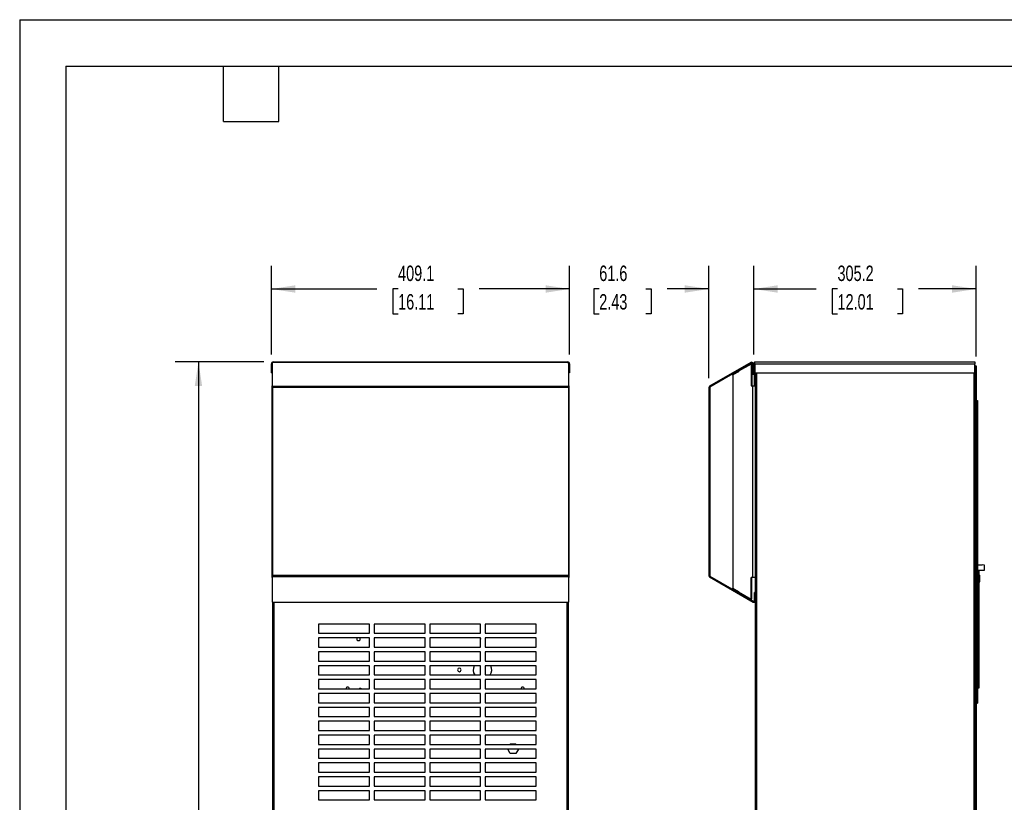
# Model space of a CAD drawing. Header units: millimetres. Extents: x 0 to 2794, y 0 to 2159.
# Tile 2 of 9: x 0 to 1351, y 1086 to 2159. Entities that reach past the tile are written whole.
import ezdxf

# ---------------------------------------------------------------- set-up
doc = ezdxf.new("R2010")
doc.units = ezdxf.units.MM
doc.header["$LTSCALE"] = 10
doc.layers.add('DIMENSIONS', color=140, linetype='Continuous', lineweight=25)
doc.layers.add('TEXT', color=140, linetype='Continuous', lineweight=25)
doc.styles.add('SLDTEXTSTYLE0', font='TXT', dxfattribs={"width": 0.7})
doc.dimstyles.new('SLDDIMSTYLE3', dxfattribs={"dimtxt": 21.580078, "dimasz": 33.02, "dimexe": 0, "dimexo": 0.0625, "dimgap": 5.39502, "dimtad": 0, "dimtih": 1, "dimtoh": 1, "dimdec": 1, "dimrnd": 1e-09, "dimzin": 12, "dimdsep": 46, "dimtxsty": 'SLDTEXTSTYLE0', "dimsah": 1, "dimcen": 0.09, "dimadec": 0, "dimazin": 3, "dimtfac": 1, "dimtdec": 1, "dimtofl": 0, "dimtmove": 0, "dimatfit": 3, "dimfxl": 0, "dimfrac": 2, "dimtolj": 1, "dimtzin": 12, "dimarcsym": 0})
doc.dimstyles.new('SLDDIMSTYLE4', dxfattribs={"dimtxt": 21.580078, "dimasz": 33.02, "dimexe": 0, "dimexo": 0.0625, "dimgap": 5.39502, "dimtad": 0, "dimtih": 1, "dimtoh": 1, "dimdec": 1, "dimrnd": 1e-09, "dimzin": 12, "dimdsep": 46, "dimtxsty": 'SLDTEXTSTYLE0', "dimsah": 1, "dimcen": 0.09, "dimadec": 0, "dimazin": 3, "dimtfac": 1, "dimtdec": 1, "dimtmove": 0, "dimatfit": 0, "dimfxl": 0, "dimfrac": 2, "dimtolj": 1, "dimtzin": 12, "dimarcsym": 0})

# ---------------------------------------------------------------- blocks, each defined once
blk = doc.blocks.new('_D_19')
at = {"layer": 'DIMENSIONS'}
for p, q in [((335.1, 1689.7), (213.5, 1689.7)), ((245.2, 1689.7), (245.2, 1013.4)), ((204.2, 974.2), (196.9, 974.2)), ((196.9, 974.2), (196.9, 939.9)), ((286.3, 974.2), (293.5, 974.2)), ((293.5, 974.2), (293.5, 939.9)), ((196.9, 939.9), (204.2, 939.9)), ((245.2, 338), (245.2, 935.1)), ((293.5, 939.9), (286.3, 939.9)), ((337.1, 338), (213.5, 338))]:
    blk.add_line(p, q, dxfattribs=at)
for points in [[(245.2, 1689.7), (240.2, 1656.7), (250.3, 1656.7)], [(245.2, 338), (250.3, 371), (240.2, 371)]]:
    blk.add_solid(points, dxfattribs=at)
at = {"layer": 'DIMENSIONS', "char_height": 21.17, "attachment_point": 1, "style": 'SLDTEXTSTYLE0'}
for s, insert in [('1351.7', (195.2, 1006.4)), ('53.22', (204.2, 967.2))]:
    blk.add_mtext(s, dxfattribs=dict(at, insert=insert))
blk = doc.blocks.new('_D_20')
at = {"layer": 'DIMENSIONS'}
for p, q in [((345.2, 1699.8), (345.2, 1821.5)), ((754.3, 1699.8), (754.3, 1821.5)), ((345.2, 1789.7), (489.8, 1789.7)), ((519.1, 1789.7), (511.8, 1789.7)), ((511.8, 1789.7), (511.8, 1755.4)), ((601.1, 1789.7), (608.4, 1789.7)), ((608.4, 1789.7), (608.4, 1755.4)), ((754.3, 1789.7), (630.4, 1789.7)), ((511.8, 1755.4), (519.1, 1755.4)), ((608.4, 1755.4), (601.1, 1755.4))]:
    blk.add_line(p, q, dxfattribs=at)
for points in [[(345.2, 1789.7), (378.3, 1784.6), (378.3, 1794.8)], [(754.3, 1789.7), (721.3, 1794.8), (721.3, 1784.6)]]:
    blk.add_solid(points, dxfattribs=at)
at = {"layer": 'DIMENSIONS', "char_height": 21.17, "attachment_point": 1, "style": 'SLDTEXTSTYLE0'}
for s, insert in [('409.1', (519.1, 1821.8)), ('16.11', (519.1, 1782.7))]:
    blk.add_mtext(s, dxfattribs=dict(at, insert=insert))
blk = doc.blocks.new('_D_21')
at = {"layer": 'DIMENSIONS'}
for p, q in [((945.3, 1667.3), (945.3, 1821.5)), ((1006.9, 1699.8), (1006.9, 1821.5)), ((795, 1789.7), (787.7, 1789.7)), ((787.7, 1789.7), (787.7, 1755.4)), ((859.1, 1789.7), (866.3, 1789.7)), ((866.3, 1789.7), (866.3, 1755.4)), ((945.3, 1789.7), (888.3, 1789.7)), ((1006.9, 1789.7), (1070.4, 1789.7)), ((787.7, 1755.4), (795, 1755.4)), ((866.3, 1755.4), (859.1, 1755.4))]:
    blk.add_line(p, q, dxfattribs=at)
for points in [[(945.3, 1789.7), (912.3, 1794.8), (912.3, 1784.6)], [(1006.9, 1789.7), (1039.9, 1784.6), (1039.9, 1794.8)]]:
    blk.add_solid(points, dxfattribs=at)
at = {"layer": 'DIMENSIONS', "char_height": 21.17, "attachment_point": 1, "style": 'SLDTEXTSTYLE0'}
for s, insert in [('61.6', (795, 1821.8)), ('2.43', (795, 1782.7))]:
    blk.add_mtext(s, dxfattribs=dict(at, insert=insert))
blk = doc.blocks.new('_D_22')
at = {"layer": 'DIMENSIONS'}
for p, q in [((1006.9, 1699.8), (1006.9, 1821.5)), ((1312.1, 1696.9), (1312.1, 1821.5)), ((1006.9, 1789.7), (1092.6, 1789.7)), ((1121.8, 1789.7), (1114.6, 1789.7)), ((1114.6, 1789.7), (1114.6, 1755.4)), ((1203.9, 1789.7), (1211.1, 1789.7)), ((1211.1, 1789.7), (1211.1, 1755.4)), ((1312.1, 1789.7), (1233.1, 1789.7)), ((1114.6, 1755.4), (1121.8, 1755.4)), ((1211.1, 1755.4), (1203.9, 1755.4))]:
    blk.add_line(p, q, dxfattribs=at)
for points in [[(1006.9, 1789.7), (1039.9, 1784.6), (1039.9, 1794.8)], [(1312.1, 1789.7), (1279, 1794.8), (1279, 1784.6)]]:
    blk.add_solid(points, dxfattribs=at)
at = {"layer": 'DIMENSIONS', "char_height": 21.17, "attachment_point": 1, "style": 'SLDTEXTSTYLE0'}
for s, insert in [('305.2', (1121.8, 1821.8)), ('12.01', (1121.8, 1782.7))]:
    blk.add_mtext(s, dxfattribs=dict(at, insert=insert))

msp = doc.modelspace()

# ---------------------------------------------------------------- linework, layer by layer
at = {"color": 7, "linetype": 'Continuous'}
for q in [(0.02, 0.03), (2794.02, 2159.03)]:
    msp.add_line((0.02, 2159.03), q, dxfattribs=at)
for p, q in [((752.98, 1689.19), (346.58, 1689.19)), ((346.58, 1688.92), (346.58, 1689.19)), ((752.98, 1688.92), (346.58, 1688.92)), ((346.58, 1656.3), (346.58, 1688.92)), ((347.8, 1689.7), (751.76, 1689.7)), ((347.8, 1689.37), (347.8, 1689.7)), ((347.8, 1689.19), (347.8, 1689.37)), ((751.76, 1689.37), (751.76, 1689.7)), ((751.76, 1689.37), (751.76, 1689.19)), ((752.98, 1689.19), (752.98, 1688.92)), ((752.98, 1688.92), (752.98, 1656.3)), ((1002.78, 1688.92), (946.28, 1656.3)), ((1008.2, 1687.14), (1008.2, 1689.7)), ((1008.2, 1689.7), (1009.47, 1689.7)), ((1009.47, 1689.7), (1310.2, 1689.7)), ((1310.2, 1689.7), (1310.2, 1687.14)), ((345.23, 1674.7), (345.23, 1687.14)), ((346.53, 1674.7), (346.53, 1687.14)), ((753.03, 1687.14), (753.03, 1674.7)), ((754.32, 1687.14), (754.32, 1674.7)), ((1003.39, 1687.87), (946.89, 1655.25)), ((985.92, 1676.25), (978.26, 1671.86)), ((986.45, 1677.97), (978.8, 1673.58)), ((1003.28, 1686.76), (985.87, 1676.78)), ((985.87, 1676.78), (986.02, 1676.18)), ((985.94, 1676.14), (985.92, 1676.25)), ((986, 1676.25), (985.92, 1676.25)), ((986.02, 1676.14), (985.94, 1676.14)), ((994.09, 1682.25), (986.45, 1677.97)), ((986.82, 1677.32), (986.45, 1677.97)), ((994.09, 1682.25), (994.42, 1681.68)), ((1003.28, 1686.76), (1003.28, 1656.93)), ((1004.21, 1686.76), (1003.28, 1686.76)), ((1004.21, 1686.76), (1004.21, 1656.93)), ((1004.53, 1687.21), (1005.75, 1687.21)), ((1004.53, 1674.58), (1004.53, 1687.21)), ((1005.75, 1674.58), (1005.75, 1687.21)), ((1008.2, 1687.14), (1006.9, 1687.14)), ((1006.9, 1675.01), (1006.9, 1687.14)), ((1006.9, 1675.01), (1008.2, 1675.01)), ((1008.2, 1687.14), (1008.2, 1674.7)), ((1008.2, 1687.14), (1310.2, 1687.14)), ((1310.2, 1674.7), (1310.2, 1687.14)), ((1310.2, 1685.78), (1310.48, 1685.78)), ((1310.48, 339.58), (1310.48, 1685.78)), ((1310.48, 1684.19), (1312.07, 1684.19)), ((1312.07, 1684.19), (1312.07, 337.99)), ((345.23, 1674.7), (346.53, 1674.7)), ((754.32, 1674.7), (753.03, 1674.7)), ((978.14, 1671.99), (978.14, 1379.15)), ((978.21, 1671.7), (978.14, 1671.99)), ((978.23, 1671.99), (978.14, 1671.99)), ((978.28, 1671.7), (978.21, 1671.7)), ((978.26, 1671.86), (978.28, 1671.74)), ((1005.75, 1674.58), (1004.53, 1674.58)), ((1006.38, 1673.83), (1006.17, 1672.64)), ((1007.4, 1672.42), (1006.17, 1672.64)), ((1007.61, 1673.61), (1006.38, 1673.83)), ((1007.61, 1673.61), (1007.4, 1672.42)), ((1008.03, 1657.53), (1008.03, 1671.67)), ((1009.25, 1671.67), (1008.03, 1671.67)), ((1008.2, 1674.7), (1310.2, 1674.7)), ((1009.21, 1672.04), (1009.21, 1674.7)), ((1009.25, 1657.53), (1009.25, 1671.67)), ((1011.24, 339.58), (1011.24, 1674.7)), ((1309.2, 339.58), (1309.2, 1674.7)), ((346.03, 1656.93), (346.03, 1394.2)), ((346.03, 1656.93), (346.58, 1656.93)), ((346.58, 1656.3), (752.98, 1656.3)), ((346.58, 1654.59), (346.58, 1656.3)), ((752.98, 1654.59), (346.58, 1654.59)), ((346.58, 1654.59), (346.58, 1396.59)), ((752.98, 1656.93), (753.53, 1656.93)), ((752.98, 1656.3), (752.98, 1654.59)), ((752.98, 1654.59), (752.98, 1396.59)), ((753.53, 1394.2), (753.53, 1656.93)), ((945.3, 1654.59), (946.51, 1654.59)), ((945.3, 1654.59), (945.3, 1396.59)), ((946.51, 1654.59), (946.51, 1396.59)), ((1003.28, 1656.93), (1005.72, 1656.93)), ((1005.72, 1394.2), (1005.72, 1656.93)), ((1005.72, 1656.93), (1009.21, 1656.93)), ((1009.25, 1657.53), (1008.03, 1657.53)), ((1009.21, 1656.93), (1009.21, 1657.53)), ((1009.21, 1394.2), (1009.21, 1656.93)), ((1312.57, 1636.57), (1313.79, 1636.57)), ((1312.57, 1636.57), (1312.57, 1630.22)), ((1313.79, 1636.57), (1313.79, 1630.22)), ((1312.57, 1630.22), (1313.79, 1630.22)), ((1312.57, 1630.22), (1312.57, 1227.92)), ((1313.79, 1630.22), (1313.79, 1227.92)), ((1312.18, 1413.13), (1312.07, 1413.13)), ((1312.57, 1411.86), (1312.07, 1411.86)), ((1312.07, 1411.3), (1312.57, 1411.32)), ((1312.25, 1407.54), (1312.07, 1407.52)), ((1312.07, 1406.7), (1312.25, 1406.68)), ((1312.18, 1413.13), (1312.18, 1411.86)), ((1313.79, 1411.36), (1320.16, 1411.56)), ((1320.16, 1411.96), (1320.16, 1411.56)), ((1320.16, 1411.96), (1322.76, 1411.56)), ((1322.76, 1411.56), (1322.76, 1403.56)), ((346.58, 1394.2), (346.03, 1394.2)), ((752.98, 1396.59), (346.58, 1396.59)), ((346.58, 1394.88), (346.58, 1396.59)), ((752.98, 1394.88), (346.58, 1394.88)), ((346.58, 1360.26), (346.58, 1394.88)), ((752.98, 1396.59), (752.98, 1394.88)), ((752.98, 1394.88), (752.98, 1360.26)), ((753.53, 1394.2), (752.98, 1394.2)), ((946.51, 1396.59), (945.3, 1396.59)), ((946.28, 1394.88), (1006.25, 1360.26)), ((946.89, 1395.93), (1006.85, 1361.31)), ((1005.72, 1394.2), (1003.28, 1394.2)), ((1003.28, 1364.37), (1003.28, 1394.2)), ((1004.21, 1364.37), (1004.21, 1394.2)), ((1009.21, 1394.2), (1005.72, 1394.2)), ((1009.21, 1373.35), (1009.21, 1394.2)), ((1312.57, 1403.56), (1312.07, 1403.56)), ((1312.07, 1402.36), (1312.57, 1402.36)), ((1312.07, 1397.27), (1312.57, 1397.27)), ((1322.76, 1403.56), (1313.79, 1403.56)), ((1313.79, 1400.7), (1314.81, 1400.7)), ((1314.79, 1400.7), (1314.79, 1402.56)), ((1314.79, 1402.56), (1316, 1402.56)), ((1314.81, 1400.7), (1314.81, 1384.45)), ((1316.58, 1397.23), (1314.81, 1400.7)), ((1316, 1398.36), (1316, 1402.56)), ((1316.58, 1397.23), (1316.58, 1387.92)), ((978.14, 1379.15), (978.21, 1379.43)), ((978.23, 1379.15), (978.14, 1379.15)), ((978.28, 1379.43), (978.21, 1379.43)), ((978.28, 1379.39), (978.26, 1379.28)), ((978.26, 1379.28), (985.92, 1374.88)), ((1312.07, 1387.88), (1312.57, 1387.88)), ((1313.79, 1384.45), (1314.81, 1384.45)), ((1314.79, 1285.93), (1314.79, 1384.45)), ((1316.58, 1387.92), (1314.81, 1384.45)), ((1316, 1251.86), (1316, 1386.79)), ((978.8, 1377.56), (986.45, 1373.16)), ((986.02, 1374.96), (985.87, 1374.36)), ((985.87, 1374.36), (1003.28, 1364.37)), ((985.92, 1374.88), (985.94, 1375)), ((986, 1374.88), (985.92, 1374.88)), ((986.02, 1375), (985.94, 1375)), ((986.82, 1373.81), (986.45, 1373.16)), ((994.09, 1368.88), (986.45, 1373.16)), ((994.09, 1368.88), (994.42, 1369.46)), ((1004.21, 1364.37), (1003.28, 1364.37)), ((1008, 1361.97), (1008, 1373.35)), ((1009.21, 1373.35), (1008, 1373.35)), ((1009.21, 1361.97), (1009.21, 1373.35)), ((346.58, 1360.26), (752.98, 1360.26)), ((346.58, 1360), (346.58, 1360.26)), ((346.58, 1360), (752.98, 1360)), ((346.7, 1360), (346.7, 339.58)), ((348.73, 1360), (348.73, 339.58)), ((750.82, 339.58), (750.82, 1360)), ((752.85, 339.58), (752.85, 1360)), ((752.98, 1360.26), (752.98, 1360)), ((1008, 1361.97), (1009.21, 1361.97)), ((1009.21, 339.58), (1009.21, 1361.97)), ((479.93, 1330.18), (410.08, 1330.18)), ((410.08, 1330.18), (410.08, 1317.48)), ((479.93, 1317.48), (479.93, 1330.18)), ((556.13, 1330.18), (486.28, 1330.18)), ((486.28, 1330.18), (486.28, 1317.48)), ((556.13, 1317.48), (556.13, 1330.18)), ((632.33, 1330.18), (562.48, 1330.18)), ((562.48, 1330.18), (562.48, 1317.48)), ((632.33, 1317.48), (632.33, 1330.18)), ((708.53, 1330.18), (638.68, 1330.18)), ((638.68, 1330.18), (638.68, 1317.48)), ((708.53, 1317.48), (708.53, 1330.18)), ((410.08, 1317.48), (479.93, 1317.48)), ((479.93, 1311.13), (410.08, 1311.13)), ((410.08, 1311.13), (410.08, 1298.43)), ((479.93, 1298.43), (479.93, 1311.13)), ((486.28, 1317.48), (556.13, 1317.48)), ((556.13, 1311.13), (486.28, 1311.13)), ((486.28, 1311.13), (486.28, 1298.43)), ((556.13, 1298.43), (556.13, 1311.13)), ((562.48, 1317.48), (632.33, 1317.48)), ((632.33, 1311.13), (562.48, 1311.13)), ((562.48, 1311.13), (562.48, 1298.43)), ((632.33, 1298.43), (632.33, 1311.13)), ((638.68, 1317.48), (708.53, 1317.48)), ((708.53, 1311.13), (638.68, 1311.13)), ((638.68, 1311.13), (638.68, 1298.43)), ((708.53, 1298.43), (708.53, 1311.13)), ((410.08, 1298.43), (479.93, 1298.43)), ((486.28, 1298.43), (556.13, 1298.43)), ((562.48, 1298.43), (632.33, 1298.43)), ((638.68, 1298.43), (708.53, 1298.43)), ((479.93, 1292.08), (410.08, 1292.08)), ((410.08, 1292.08), (410.08, 1279.38)), ((479.93, 1279.38), (479.93, 1292.08)), ((556.13, 1292.08), (486.28, 1292.08)), ((486.28, 1292.08), (486.28, 1279.38)), ((556.13, 1279.38), (556.13, 1292.08)), ((632.33, 1292.08), (562.48, 1292.08)), ((562.48, 1292.08), (562.48, 1279.38)), ((632.33, 1279.38), (632.33, 1292.08)), ((708.53, 1292.08), (638.68, 1292.08)), ((638.68, 1292.08), (638.68, 1279.38)), ((708.53, 1279.38), (708.53, 1292.08)), ((1312.57, 1286.01), (1312.07, 1286.01)), ((1314.58, 1287.19), (1313.79, 1287.19)), ((1314.58, 1278.07), (1314.58, 1287.19)), ((410.08, 1279.38), (479.93, 1279.38)), ((479.93, 1273.03), (410.08, 1273.03)), ((410.08, 1273.03), (410.08, 1260.33)), ((479.93, 1260.33), (479.93, 1273.03)), ((486.28, 1279.38), (556.13, 1279.38)), ((556.13, 1273.03), (486.28, 1273.03)), ((486.28, 1273.03), (486.28, 1260.33)), ((556.13, 1260.33), (556.13, 1273.03)), ((562.48, 1279.38), (632.33, 1279.38)), ((632.33, 1273.03), (562.48, 1273.03)), ((562.48, 1273.03), (562.48, 1260.33)), ((630.99, 1279.38), (632.33, 1279.72)), ((632.33, 1260.33), (632.33, 1273.03)), ((638.68, 1279.38), (708.53, 1279.38)), ((708.53, 1273.03), (638.68, 1273.03)), ((638.68, 1273.03), (638.68, 1260.33)), ((708.53, 1260.33), (708.53, 1273.03)), ((1312.07, 1280.68), (1312.57, 1280.68)), ((1312.57, 1280.27), (1312.07, 1280.27)), ((1312.07, 1278.28), (1312.57, 1278.28)), ((1312.57, 1277.87), (1312.07, 1277.87)), ((1312.07, 1275.88), (1312.57, 1275.88)), ((1312.57, 1275.47), (1312.07, 1275.47)), ((1312.07, 1270.14), (1312.57, 1270.14)), ((1314.58, 1278.07), (1313.79, 1278.07)), ((1314.58, 1268.96), (1314.58, 1278.07)), ((1314.79, 1251.86), (1314.79, 1270.22)), ((410.08, 1260.33), (479.93, 1260.33)), ((486.28, 1260.33), (556.13, 1260.33)), ((562.48, 1260.33), (632.33, 1260.33)), ((638.68, 1260.33), (708.53, 1260.33)), ((1313.79, 1268.96), (1314.58, 1268.96)), ((410.08, 1253.98), (410.08, 1241.28)), ((479.93, 1253.98), (410.08, 1253.98)), ((479.93, 1241.28), (479.93, 1253.98)), ((556.13, 1253.98), (486.28, 1253.98)), ((486.28, 1253.98), (486.28, 1241.28)), ((556.13, 1241.28), (556.13, 1253.98)), ((632.33, 1253.98), (562.48, 1253.98)), ((562.48, 1253.98), (562.48, 1241.28)), ((632.33, 1241.28), (632.33, 1253.98)), ((708.53, 1253.98), (638.68, 1253.98)), ((638.68, 1253.98), (638.68, 1241.28)), ((708.53, 1241.28), (708.53, 1253.98)), ((1312.07, 1252.38), (1312.57, 1252.38)), ((1313.79, 1254.46), (1314.13, 1254.52)), ((1313.79, 1253.22), (1314.34, 1253.32)), ((1314.13, 1254.52), (1314.34, 1253.32)), ((1314.79, 1251.86), (1316, 1251.86)), ((1314.79, 1242.56), (1314.79, 1251.86)), ((1314.79, 1242.56), (1316, 1242.56)), ((1316, 1242.56), (1316, 1251.86)), ((410.08, 1241.28), (479.93, 1241.28)), ((479.93, 1234.93), (410.08, 1234.93)), ((410.08, 1234.93), (410.08, 1222.23)), ((479.93, 1222.23), (479.93, 1234.93)), ((486.28, 1241.28), (556.13, 1241.28)), ((556.13, 1234.93), (486.28, 1234.93)), ((486.28, 1234.93), (486.28, 1222.23)), ((556.13, 1222.23), (556.13, 1234.93)), ((562.48, 1241.28), (632.33, 1241.28)), ((632.33, 1234.93), (562.48, 1234.93)), ((562.48, 1234.93), (562.48, 1222.23)), ((632.33, 1222.23), (632.33, 1234.93)), ((638.68, 1241.28), (708.53, 1241.28)), ((708.53, 1234.93), (638.68, 1234.93)), ((638.68, 1234.93), (638.68, 1222.23)), ((708.53, 1222.23), (708.53, 1234.93)), ((1312.07, 1240.17), (1312.57, 1240.17)), ((1312.07, 1230.01), (1312.13, 1229.67)), ((1312.13, 1229.67), (1312.07, 1229.65)), ((410.08, 1222.23), (479.93, 1222.23)), ((479.93, 1215.88), (410.08, 1215.88)), ((410.08, 1215.88), (410.08, 1203.18)), ((479.93, 1203.18), (479.93, 1215.88)), ((486.28, 1222.23), (556.13, 1222.23)), ((486.28, 1215.88), (486.28, 1203.18)), ((556.13, 1215.88), (486.28, 1215.88)), ((556.13, 1203.18), (556.13, 1215.88)), ((562.48, 1222.23), (632.33, 1222.23)), ((562.48, 1215.88), (562.48, 1203.18)), ((632.33, 1215.88), (562.48, 1215.88)), ((632.33, 1203.18), (632.33, 1215.88)), ((638.68, 1222.23), (708.53, 1222.23)), ((708.53, 1215.88), (638.68, 1215.88)), ((638.68, 1215.88), (638.68, 1203.18)), ((708.53, 1203.18), (708.53, 1215.88)), ((1312.57, 1227.92), (1313.79, 1227.92)), ((1312.57, 1227.92), (1312.57, 1221.57)), ((1312.57, 1221.57), (1313.79, 1221.57)), ((1313.79, 1227.92), (1313.79, 1221.57)), ((410.08, 1203.18), (479.93, 1203.18)), ((486.28, 1203.18), (556.13, 1203.18)), ((562.48, 1203.18), (632.33, 1203.18)), ((638.68, 1203.18), (708.53, 1203.18)), ((479.93, 1196.83), (410.08, 1196.83)), ((410.08, 1196.83), (410.08, 1184.13)), ((479.93, 1184.13), (479.93, 1196.83)), ((556.13, 1196.83), (486.28, 1196.83)), ((486.28, 1196.83), (486.28, 1184.13)), ((556.13, 1184.13), (556.13, 1196.83)), ((562.48, 1196.83), (562.48, 1184.13)), ((632.33, 1196.83), (562.48, 1196.83)), ((632.33, 1184.13), (632.33, 1196.83)), ((708.53, 1196.83), (638.68, 1196.83)), ((638.68, 1196.83), (638.68, 1184.13)), ((708.53, 1184.13), (708.53, 1196.83)), ((410.08, 1184.13), (479.93, 1184.13)), ((410.08, 1177.78), (410.08, 1165.08)), ((479.93, 1177.78), (410.08, 1177.78)), ((479.93, 1165.08), (479.93, 1177.78)), ((486.28, 1184.13), (556.13, 1184.13)), ((556.13, 1177.78), (486.28, 1177.78)), ((486.28, 1177.78), (486.28, 1165.08)), ((556.13, 1165.08), (556.13, 1177.78)), ((562.48, 1184.13), (632.33, 1184.13)), ((632.33, 1177.78), (562.48, 1177.78)), ((562.48, 1177.78), (562.48, 1165.08)), ((632.33, 1165.08), (632.33, 1177.78)), ((638.68, 1184.13), (708.53, 1184.13)), ((708.53, 1177.78), (638.68, 1177.78)), ((638.68, 1177.78), (638.68, 1165.08)), ((708.53, 1165.08), (708.53, 1177.78)), ((410.08, 1165.08), (479.93, 1165.08)), ((486.28, 1165.08), (556.13, 1165.08)), ((562.48, 1165.08), (632.33, 1165.08)), ((638.68, 1165.08), (708.53, 1165.08)), ((672.57, 1165.08), (672.99, 1165.81)), ((672.99, 1165.81), (680.56, 1165.81)), ((680.56, 1165.81), (680.98, 1165.08)), ((479.93, 1158.73), (410.08, 1158.73)), ((410.08, 1158.73), (410.08, 1146.03)), ((479.93, 1146.03), (479.93, 1158.73)), ((556.13, 1158.73), (486.28, 1158.73)), ((486.28, 1158.73), (486.28, 1146.03)), ((556.13, 1146.03), (556.13, 1158.73)), ((632.33, 1158.73), (562.48, 1158.73)), ((562.48, 1158.73), (562.48, 1146.03)), ((632.33, 1146.03), (632.33, 1158.73)), ((708.53, 1158.73), (638.68, 1158.73)), ((638.68, 1158.73), (638.68, 1146.03)), ((672.99, 1152.71), (669.52, 1158.73)), ((680.56, 1152.71), (672.99, 1152.71)), ((684.04, 1158.73), (680.56, 1152.71)), ((708.53, 1146.03), (708.53, 1158.73)), ((410.08, 1146.03), (479.93, 1146.03)), ((479.93, 1139.68), (410.08, 1139.68)), ((410.08, 1139.68), (410.08, 1126.98)), ((479.93, 1126.98), (479.93, 1139.68)), ((486.28, 1146.03), (556.13, 1146.03)), ((556.13, 1139.68), (486.28, 1139.68)), ((486.28, 1139.68), (486.28, 1126.98)), ((556.13, 1126.98), (556.13, 1139.68)), ((562.48, 1146.03), (632.33, 1146.03)), ((632.33, 1139.68), (562.48, 1139.68)), ((562.48, 1139.68), (562.48, 1126.98)), ((632.33, 1126.98), (632.33, 1139.68)), ((638.68, 1146.03), (708.53, 1146.03)), ((708.53, 1139.68), (638.68, 1139.68)), ((638.68, 1139.68), (638.68, 1126.98)), ((708.53, 1126.98), (708.53, 1139.68)), ((410.08, 1126.98), (479.93, 1126.98)), ((486.28, 1126.98), (556.13, 1126.98)), ((562.48, 1126.98), (632.33, 1126.98)), ((638.68, 1126.98), (708.53, 1126.98)), ((479.93, 1120.63), (410.08, 1120.63)), ((410.08, 1120.63), (410.08, 1107.93)), ((410.08, 1107.93), (479.93, 1107.93)), ((479.93, 1107.93), (479.93, 1120.63)), ((556.13, 1120.63), (486.28, 1120.63)), ((486.28, 1120.63), (486.28, 1107.93)), ((486.28, 1107.93), (556.13, 1107.93)), ((556.13, 1107.93), (556.13, 1120.63)), ((632.33, 1120.63), (562.48, 1120.63)), ((562.48, 1120.63), (562.48, 1107.93)), ((562.48, 1107.93), (632.33, 1107.93)), ((632.33, 1107.93), (632.33, 1120.63)), ((708.53, 1120.63), (638.68, 1120.63)), ((638.68, 1120.63), (638.68, 1107.93)), ((638.68, 1107.93), (708.53, 1107.93)), ((708.53, 1107.93), (708.53, 1120.63)), ((479.93, 1101.58), (410.08, 1101.58)), ((410.08, 1101.58), (410.08, 1088.88)), ((479.93, 1088.88), (479.93, 1101.58)), ((556.13, 1101.58), (486.28, 1101.58)), ((486.28, 1101.58), (486.28, 1088.88)), ((556.13, 1088.88), (556.13, 1101.58)), ((562.48, 1101.58), (562.48, 1088.88)), ((632.33, 1101.58), (562.48, 1101.58)), ((632.33, 1088.88), (632.33, 1101.58)), ((708.53, 1101.58), (638.68, 1101.58)), ((638.68, 1101.58), (638.68, 1088.88)), ((708.53, 1088.88), (708.53, 1101.58)), ((410.08, 1088.88), (479.93, 1088.88)), ((486.28, 1088.88), (556.13, 1088.88)), ((562.48, 1088.88), (632.33, 1088.88)), ((638.68, 1088.88), (708.53, 1088.88))]:
    msp.add_line(p, q)
at = {"flags": 128}
for points in [[(346.58, 1687.49), (346.55, 1687.38), (346.53, 1687.14)], [(753.03, 1687.14), (753, 1687.38), (752.98, 1687.49)], [(986.02, 1676.18), (986.02, 1676.16), (986.01, 1676.13), (986.01, 1676.11), (985.99, 1676.1), (985.98, 1676.1), (985.96, 1676.1), (985.95, 1676.12), (985.94, 1676.14)], [(978.28, 1671.74), (978.29, 1671.72), (978.28, 1671.7), (978.27, 1671.68), (978.26, 1671.67), (978.24, 1671.66), (978.23, 1671.67), (978.22, 1671.68), (978.21, 1671.7)], [(978.21, 1379.43), (978.22, 1379.45), (978.23, 1379.47), (978.24, 1379.47), (978.26, 1379.47), (978.27, 1379.46), (978.28, 1379.44), (978.29, 1379.41), (978.28, 1379.39)], [(985.94, 1375), (985.95, 1375.02), (985.96, 1375.03), (985.98, 1375.04), (985.99, 1375.03), (986.01, 1375.02), (986.01, 1375), (986.02, 1374.98), (986.02, 1374.96)], [(632.33, 1310.52), (632.28, 1310.02), (632.33, 1309.52)], [(1312.07, 1253.71), (1312.28, 1253.92), (1312.57, 1254.12)], [(1314.34, 1253.32), (1314.68, 1253.41), (1314.79, 1253.45)], [(467.23, 1241.82), (466.27, 1241.63), (465.68, 1241.28)], [(468.77, 1241.28), (468.18, 1241.63), (467.23, 1241.82)], [(1312.13, 1229.67), (1312.46, 1229.76), (1312.57, 1229.8)]]:
    msp.add_lwpolyline(points, dxfattribs=at)
for centre, radius, start, end in [((347.8, 1687.14), 2.57, 90, 180), ((751.76, 1687.14), 2.57, 0, 90), ((1003.77, 1687.21), 1.98, 0, 120), ((1009.47, 1687.14), 2.57, 119.67301, 180), ((987.33, 1676.75), 1.5, 125.80502, 199.36176), ((1003.77, 1687.21), 0.762, 0, 120), ((979.68, 1672.36), 1.5, 125.80502, 199.36176), ((1006.51, 1674.58), 1.98, 180, 260), ((1006.51, 1674.58), 0.762, 180, 260), ((1007.27, 1671.67), 0.762, 0, 80), ((1007.27, 1671.67), 1.98, 0, 80), ((947.27, 1654.59), 1.98, 120, 180), ((947.27, 1654.59), 0.762, 120, 180), ((1311.38, 1424.83), 0.8, 0, 30.9908), ((1306.23, 1407.11), 6.03, 4.10136, 14.74346), ((1306.24, 1407.11), 6.03, 345.25625, 355.89894), ((947.27, 1396.59), 1.98, 180, 240), ((947.27, 1396.59), 0.762, 180, 240), ((1311.38, 1401.43), 0.8, 329.0092, 0), ((979.68, 1378.78), 1.5, 160.63824, 234.19498), ((987.33, 1374.38), 1.5, 160.63824, 234.19498), ((1007.23, 1361.97), 1.98, 240, 0), ((1007.23, 1361.97), 0.762, 240, 0), ((464.78, 1310.02), 2.5, 153.54263, 270), ((464.78, 1310.02), 2.5, 270, 26.45737), ((1262.6, 1278.07), 52.77, 350.05019, 9.94981), ((603.13, 1267.26), 2.5, 90, 270), ((603.13, 1267.26), 2.5, 270, 90), ((634.78, 1267.26), 12.7, 152.95873, 213.0498), ((634.78, 1267.26), 12.7, 326.9502, 27.04127), ((449.78, 1241.72), 2.1, 90, 191.98761), ((449.78, 1241.72), 2.1, 348.01239, 90), ((689.78, 1241.72), 2.1, 90, 191.98761), ((689.78, 1241.72), 2.1, 348.01239, 90), ((1313.99, 1255.3), 0.794, 280, 0), ((1311.78, 1231.64), 0.787, 291.4075, 0)]:
    msp.add_arc(centre, radius, start, end)
for points, knots in [([(1312.18, 1424.83), (1312.18, 1424.83), (1312.18, 1424.82), (1312.18, 1424.77), (1312.18, 1424.74), (1312.18, 1424.69), (1312.18, 1424.67), (1312.18, 1424.65), (1312.18, 1424.65), (1312.18, 1424.64), (1312.18, 1424.57), (1312.18, 1424.44), (1312.18, 1424.24), (1312.18, 1424.13), (1312.18, 1424.08), (1312.18, 1424.05), (1312.18, 1424.03), (1312.18, 1423.87), (1312.18, 1423.62), (1312.18, 1423.29), (1312.18, 1423.14), (1312.18, 1423.03), (1312.18, 1422.98), (1312.18, 1422.48), (1312.18, 1421.98), (1312.18, 1421.12), (1312.18, 1420.67), (1312.18, 1420.12), (1312.18, 1419.87), (1312.18, 1419.7), (1312.18, 1419.62), (1312.18, 1419.21), (1312.18, 1418.7), (1312.18, 1418.08), (1312.18, 1417.76), (1312.18, 1417.62), (1312.18, 1417.53), (1312.18, 1417.48), (1312.18, 1417.09), (1312.18, 1416.55), (1312.18, 1415.91), (1312.18, 1415.59), (1312.18, 1415.43), (1312.18, 1415.36), (1312.18, 1415.31), (1312.18, 1415.28), (1312.18, 1414.56), (1312.18, 1413.85), (1312.18, 1413.13)], [0, 0, 0, 0, 0.0625, 0.0625, 0.09375, 0.109375, 0.1171875, 0.1210937, 0.1210937, 0.125, 0.125, 0.1875, 0.21875, 0.234375, 0.2421875, 0.2421875, 0.25, 0.25, 0.3125, 0.34375, 0.359375, 0.359375, 0.375, 0.375, 0.5, 0.5, 0.5625, 0.59375, 0.609375, 0.609375, 0.625, 0.625, 0.6875, 0.71875, 0.734375, 0.7421875, 0.7421875, 0.75, 0.75, 0.8125, 0.84375, 0.859375, 0.8671875, 0.8710938, 0.8710938, 0.875, 0.875, 1, 1, 1, 1]), ([(1312.18, 1402.36), (1312.18, 1402.15), (1312.18, 1401.54), (1312.18, 1401.47), (1312.18, 1401.43)], [0, 0, 0, 0, 0.3464712, 1, 1, 1, 1])]:
    msp.add_open_spline(points, degree=3, knots=knots)
at = {"layer": 'TEXT'}
for p, q in [((63.5, 2095.5), (2730.5, 2095.5)), ((63.5, 2095.5), (63.5, 63.5)), ((279.4, 2019.3), (279.4, 2095.5)), ((355.6, 2019.3), (355.6, 2095.5)), ((279.4, 2019.3), (355.6, 2019.3))]:
    msp.add_line(p, q, dxfattribs=at)

# ---------------------------------------------------------------- dimensions: what is measured, and where the dimension line sits
at = {"layer": 'DIMENSIONS'}
for base, p1, p2, picture, middle in [((754.32, 1789.7), (345.23, 1687.14), (754.32, 1687.14), '_D_20', (560.11, 1789.7)), ((1312.07, 1789.7), (1006.9, 1687.14), (1312.07, 1684.19), '_D_22', (1162.86, 1789.7))]:
    dim = msp.add_linear_dim(base=base, p1=p1, p2=p2, dimstyle='SLDDIMSTYLE3', dxfattribs=at)
    dim.commit()
    dim.dimension.update_dxf_attribs({"geometry": picture, "text_midpoint": middle, "dimtype": 160})
for base, p1, p2, angle, dimstyle, picture, middle in [((945.3, 1789.7), (1006.9, 1687.14), (945.3, 1654.59), 0, 'SLDDIMSTYLE4', '_D_21', (827.02, 1789.7)), ((245.23, 1689.7), (349.78, 337.99), (347.8, 1689.7), 90, 'SLDDIMSTYLE3', '_D_19', (245.23, 974.24))]:
    dim = msp.add_linear_dim(base=base, p1=p1, p2=p2, angle=angle, dimstyle=dimstyle, dxfattribs=at)
    dim.commit()
    dim.dimension.update_dxf_attribs({"geometry": picture, "text_midpoint": middle, "dimtype": 160})

doc.saveas('drawing.dxf')
